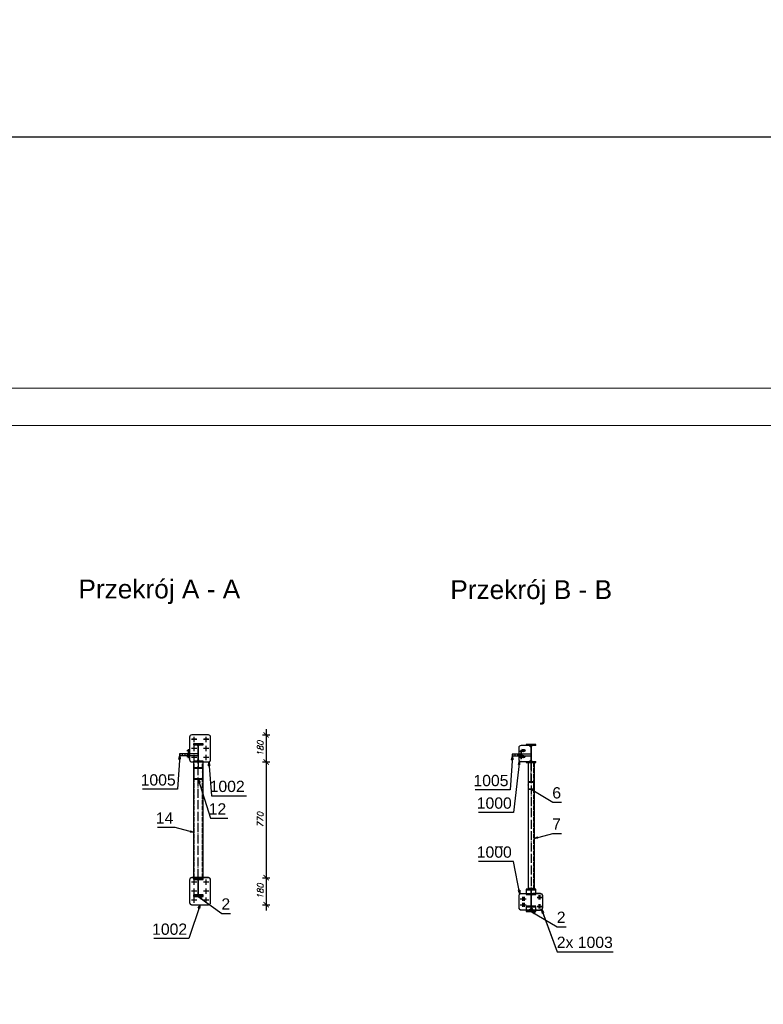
# Model space of a CAD drawing. Header units: millimetres. Extents: x 1814 to 94182, y 11562 to 49454.
# Tile 216 of 256: x 14889 to 15384, y 28709 to 29364. Entities that reach past the tile are written whole.
import ezdxf

# ---------------------------------------------------------------- set-up
doc = ezdxf.new("R2010")
doc.units = ezdxf.units.MM
doc.linetypes.add('ACAD_ISO02W100', pattern=[15, 12, -3])
doc.linetypes.add('ACAD_ISO04W100', pattern=[30, 24, -3, 0, -3])
doc.layers.add('pomoc', color=210, linetype='Continuous', lineweight=9, plot=False)
doc.layers.add('ramka', color=84, linetype='Continuous', lineweight=15)
doc.layers.add('wymiar', color=135, linetype='Continuous', lineweight=9)
doc.styles.add('ARIAL', font='arial.ttf')
doc.styles.add('WYMIARY', font='simplex.shx', dxfattribs={"oblique": 15})
doc.dimstyles.new('1-25', dxfattribs={"dimscale": 25, "dimtxt": 0.16, "dimasz": 0.2, "dimexe": 0.1, "dimexo": 0.1, "dimgap": 0.075, "dimtad": 1, "dimdec": 0, "dimlfac": 10, "dimrnd": 0.01, "dimzin": 9, "dimtxsty": 'WYMIARY', "dimblk": 'ARCHTICK', "dimcen": 0.2, "dimdle": 0.15, "dimadec": 1, "dimazin": 1, "dimtfac": 1, "dimtdec": 0, "dimtix": 1, "dimtmove": 2, "dimatfit": 3, "dimldrblk": 'ARCHTICK', "dimfxl": 0, "dimarcsym": 0})
doc.dimstyles.new('1-50', dxfattribs={"dimscale": 50, "dimtxt": 0.16, "dimasz": 0.2, "dimexe": 0.1, "dimexo": 0.1, "dimgap": 0.075, "dimtad": 1, "dimdec": 1, "dimrnd": 0.1, "dimzin": 9, "dimtxsty": 'WYMIARY', "dimblk": 'ARCHTICK', "dimcen": 0.2, "dimdle": 0.15, "dimadec": 1, "dimazin": 1, "dimtfac": 1, "dimtdec": 1, "dimtix": 1, "dimtmove": 2, "dimatfit": 3, "dimldrblk": 'ARCHTICK', "dimfxl": 0, "dimarcsym": 0})
pattern_1 = [(45, (15007.8331, 28870.4786), (-0.3535534, 0.3535534), [])]
pattern_2 = [(45, (15229.33065, 28870.06217), (-0.3535534, 0.3535534), [])]

# ---------------------------------------------------------------- blocks, each defined once
blk = doc.blocks.new('_ARCHTICK')
at = {"color": 0, "linetype": 'ByBlock', "lineweight": -2}
blk.add_solid([(0.398, 0.309), (0.309, 0.398), (-0.309, -0.398), (-0.398, -0.309)], dxfattribs=at)
blk = doc.blocks.new('*D916')
at = {"layer": 'Defpoints', "color": 0}
for p in [(15009.03, 28888.51), (15011.03, 28870.48), (15052.98, 28870.48)]:
    blk.add_point(p, dxfattribs=at)
at = {"layer": 'wymiar', "color": 0, "lineweight": -2}
for p, q in [((15052.98, 28892.26), (15052.98, 28866.73)), ((15050.48, 28888.51), (15055.48, 28888.51)), ((15050.48, 28870.48), (15055.48, 28870.48))]:
    blk.add_line(p, q, dxfattribs=at)
at = {"layer": 'wymiar', "color": 0, "lineweight": -2, "xscale": 5, "yscale": 5, "zscale": 5}
for p, rotation in [((15052.98, 28888.51), 90), ((15052.98, 28870.48), 270)]:
    blk.add_blockref('_ARCHTICK', p, dxfattribs=dict(at, rotation=rotation))
at = {"layer": 'wymiar', "color": 0, "insert": (15049.1, 28879.49), "char_height": 4, "attachment_point": 5, "rotation": 90, "style": 'WYMIARY'}
blk.add_mtext('180', dxfattribs=at)
blk = doc.blocks.new('*D917')
at = {"layer": 'Defpoints', "color": 0}
for p in [(15011.03, 28870.48), (15011.03, 28793.46), (15052.98, 28793.46)]:
    blk.add_point(p, dxfattribs=at)
at = {"layer": 'wymiar', "color": 0, "lineweight": -2}
for p, q in [((15050.48, 28870.48), (15055.48, 28870.48)), ((15052.98, 28874.23), (15052.98, 28789.71)), ((15050.48, 28793.46), (15055.48, 28793.46))]:
    blk.add_line(p, q, dxfattribs=at)
at = {"layer": 'wymiar', "color": 0, "lineweight": -2, "xscale": 5, "yscale": 5, "zscale": 5}
for p, rotation in [((15052.98, 28870.48), 90), ((15052.98, 28793.46), 270)]:
    blk.add_blockref('_ARCHTICK', p, dxfattribs=dict(at, rotation=rotation))
at = {"layer": 'wymiar', "color": 0, "insert": (15049.1, 28831.97), "char_height": 4, "attachment_point": 5, "rotation": 90, "style": 'WYMIARY'}
blk.add_mtext('770', dxfattribs=at)
blk = doc.blocks.new('*D918')
at = {"layer": 'Defpoints', "color": 0}
for p in [(15011.03, 28793.46), (15009.03, 28775.47), (15052.98, 28775.47)]:
    blk.add_point(p, dxfattribs=at)
at = {"layer": 'wymiar', "color": 0, "lineweight": -2}
for p, q in [((15052.98, 28797.21), (15052.98, 28771.72)), ((15050.48, 28793.46), (15055.48, 28793.46)), ((15050.48, 28775.47), (15055.48, 28775.47))]:
    blk.add_line(p, q, dxfattribs=at)
at = {"layer": 'wymiar', "color": 0, "lineweight": -2, "xscale": 5, "yscale": 5, "zscale": 5}
for p, rotation in [((15052.98, 28793.46), 90), ((15052.98, 28775.47), 270)]:
    blk.add_blockref('_ARCHTICK', p, dxfattribs=dict(at, rotation=rotation))
at = {"layer": 'wymiar', "color": 0, "insert": (15049.1, 28784.46), "char_height": 4, "attachment_point": 5, "rotation": 90, "style": 'WYMIARY'}
blk.add_mtext('180', dxfattribs=at)
blk = doc.blocks.new('*D3296')
at = {"layer": 'Defpoints', "color": 0}
for p in [(15818.42, 29286.43), (13768.42, 29119.32), (15818.42, 29119.32)]:
    blk.add_point(p, dxfattribs=at)
at = {"layer": 'wymiar', "color": 0, "lineweight": -2}
for p, q in [((13768.42, 29256.43), (13768.42, 29316.43)), ((15818.42, 29256.43), (15818.42, 29316.43)), ((13723.42, 29286.43), (15863.42, 29286.43))]:
    blk.add_line(p, q, dxfattribs=at)
at = {"layer": 'wymiar', "color": 0, "lineweight": -2, "xscale": 60, "yscale": 60, "zscale": 60, "rotation": 180}
blk.add_blockref('_ARCHTICK', (13768.42, 29286.43), dxfattribs=at)
at = {"layer": 'wymiar', "color": 0, "lineweight": -2, "xscale": 60, "yscale": 60, "zscale": 60}
blk.add_blockref('_ARCHTICK', (15818.42, 29286.43), dxfattribs=at)
at = {"layer": 'wymiar', "color": 0, "insert": (14793.42, 29332.93), "char_height": 48, "attachment_point": 5, "style": 'WYMIARY'}
blk.add_mtext('4100', dxfattribs=at)

msp = doc.modelspace()

# ---------------------------------------------------------------- hatches: boundary and pattern name
h = msp.add_hatch()
h.set_pattern_fill('HYPECUTREGION', color=10, scale=0.5, style=0, pattern_type=2)
h.set_pattern_definition(pattern_1)
h.paths.add_polyline_path([(15004.633, 28871.109), (15004.633, 28870.479), (15011.033, 28870.479), (15011.033, 28871.109), (15008.753, 28871.109, -0.4142136), (15008.053, 28871.809), (15008.053, 28881.149, -0.4142136), (15008.753, 28881.849), (15011.033, 28881.849), (15011.033, 28882.479), (15004.633, 28882.479), (15004.633, 28881.849), (15006.913, 28881.849, -0.4142136), (15007.613, 28881.149), (15007.613, 28871.809, -0.4142136), (15006.913, 28871.109)], flags=0)
h = msp.add_hatch()
h.set_pattern_fill('HYPECUTREGION', color=10, scale=0.5, style=0, pattern_type=2)
h.set_pattern_definition(pattern_2)
h.paths.add_polyline_path([(15226.131, 28870.692), (15226.131, 28870.062), (15232.531, 28870.062), (15232.531, 28870.692), (15230.251, 28870.692, -0.4142136), (15229.551, 28871.392), (15229.551, 28880.732, -0.4142136), (15230.251, 28881.432), (15232.531, 28881.432), (15232.531, 28882.062), (15226.131, 28882.062), (15226.131, 28881.432), (15228.411, 28881.432, -0.4142136), (15229.111, 28880.732), (15229.111, 28871.392, -0.4142136), (15228.411, 28870.692)], flags=0)
h = msp.add_hatch()
h.set_pattern_fill('HYPECUTREGION', color=10, scale=0.5, style=0, pattern_type=2)
h.set_pattern_definition(pattern_1)
h.paths.add_polyline_path([(15010.833, 28866.726), (15004.833, 28866.726), (15004.833, 28859.039), (15010.833, 28859.039)], flags=0)
h.paths.add_polyline_path([(15005.133, 28866.341), (15010.533, 28866.341), (15010.533, 28859.424), (15005.133, 28859.424)], flags=0)
h = msp.add_hatch()
h.set_pattern_fill('HYPECUTREGION', color=10, scale=0.5, style=0, pattern_type=2)
h.set_pattern_definition(pattern_2)
h.paths.add_polyline_path([(15231.331, 28857.435), (15227.331, 28857.435), (15227.331, 28852.287), (15231.331, 28852.287)], flags=0)
h.paths.add_polyline_path([(15227.631, 28857.048), (15231.031, 28857.048), (15231.031, 28852.673), (15227.631, 28852.673)], flags=0)
h = msp.add_hatch()
h.set_pattern_fill('HYPECUTREGION', color=10, scale=0.5, style=0, pattern_type=2)
h.set_pattern_definition(pattern_1)
h.paths.add_polyline_path([(15004.633, 28781.585), (15004.633, 28780.955), (15011.033, 28780.955), (15011.033, 28781.585), (15008.053, 28781.585), (15008.053, 28792.327), (15011.033, 28792.327), (15011.033, 28792.957), (15004.633, 28792.957), (15004.633, 28792.327), (15007.613, 28792.327), (15007.613, 28781.585)], flags=0)
h = msp.add_hatch()
h.set_pattern_fill('HYPECUTREGION', color=10, scale=0.5, style=0, pattern_type=2)
h.set_pattern_definition(pattern_2)
h.paths.add_polyline_path([(15226.131, 28771.564), (15226.131, 28770.933), (15232.531, 28770.933), (15232.531, 28771.564), (15229.551, 28771.564), (15229.551, 28782.306), (15232.531, 28782.306), (15232.531, 28782.936), (15226.131, 28782.936), (15226.131, 28782.306), (15229.111, 28782.306), (15229.111, 28771.564)], flags=0)

# ---------------------------------------------------------------- linework, layer by layer
at = {"color": 145, "linetype": 'Continuous', "ltscale": 0.25}
for p, q in [((15002.033, 28887.008), (15002.033, 28886.978)), ((15002.033, 28886.978), (15002.033, 28877.979)), ((15014.533, 28888.507), (15003.533, 28888.507)), ((15003.533, 28888.507), (15003.533, 28888.477)), ((15014.533, 28888.477), (15003.533, 28888.477)), ((15011.033, 28882.479), (15004.633, 28882.479)), ((15004.633, 28882.479), (15004.633, 28881.849)), ((15011.033, 28881.849), (15011.033, 28882.479)), ((15014.533, 28888.477), (15014.533, 28888.507)), ((15016.033, 28886.978), (15016.033, 28887.008)), ((15016.033, 28871.978), (15016.033, 28886.978)), ((14995.658, 28875.979), (14995.207, 28875.979)), ((14995.207, 28875.979), (14995.207, 28874.779)), ((14998.882, 28875.979), (14995.658, 28875.979)), ((14995.658, 28874.779), (14995.658, 28875.979)), ((15007.613, 28875.979), (14998.882, 28875.979)), ((14998.882, 28875.979), (14998.882, 28874.779)), ((15002.033, 28876.979), (15002.033, 28875.979)), ((15004.633, 28881.849), (15006.913, 28881.849)), ((15007.613, 28881.149), (15007.613, 28871.809)), ((15008.053, 28871.809), (15008.053, 28881.149)), ((15008.753, 28881.849), (15011.033, 28881.849)), ((15221.111, 28879.932), (15221.111, 28875.562)), ((15226.131, 28881.432), (15222.611, 28881.432)), ((15223.561, 28878.762), (15224.661, 28878.762)), ((15224.661, 28877.362), (15223.653, 28877.362)), ((15232.531, 28882.062), (15226.131, 28882.062)), ((15226.131, 28882.062), (15226.131, 28881.432)), ((15228.411, 28881.432), (15226.131, 28881.432)), ((15229.111, 28880.432), (15228.111, 28881.432)), ((15229.111, 28880.732), (15229.111, 28871.392)), ((15229.551, 28871.392), (15229.551, 28880.732)), ((15232.531, 28881.432), (15230.251, 28881.432)), ((15232.531, 28881.432), (15232.531, 28882.062)), ((14995.207, 28874.779), (14995.658, 28874.779)), ((14995.658, 28874.779), (14998.882, 28874.779)), ((14998.882, 28874.779), (15000.98, 28874.779)), ((15000.98, 28874.779), (15007.613, 28874.779)), ((15002.033, 28873.449), (15002.033, 28871.978)), ((15003.533, 28870.479), (15004.633, 28870.479)), ((15006.913, 28871.109), (15004.633, 28871.109)), ((15004.633, 28871.109), (15004.633, 28870.479)), ((15004.633, 28870.479), (15011.033, 28870.479)), ((15004.833, 28866.726), (15004.833, 28870.479)), ((15011.033, 28871.109), (15008.753, 28871.109)), ((15010.833, 28870.479), (15010.833, 28866.726)), ((15011.033, 28870.479), (15011.033, 28871.109)), ((15011.033, 28870.479), (15014.533, 28870.479)), ((15217.155, 28875.562), (15216.704, 28875.562)), ((15216.704, 28875.562), (15216.704, 28874.362)), ((15217.155, 28874.362), (15216.704, 28874.362)), ((15220.379, 28875.562), (15217.155, 28875.562)), ((15217.155, 28874.362), (15217.155, 28875.562)), ((15220.379, 28874.362), (15217.155, 28874.362)), ((15229.111, 28875.562), (15220.379, 28875.562)), ((15220.379, 28875.562), (15220.379, 28874.362)), ((15222.477, 28874.362), (15220.379, 28874.362)), ((15221.111, 28874.362), (15221.111, 28872.192)), ((15229.111, 28874.362), (15222.477, 28874.362)), ((15222.611, 28870.692), (15226.131, 28870.692)), ((15224.661, 28873.362), (15223.653, 28873.362)), ((15226.131, 28870.692), (15228.411, 28870.692)), ((15226.131, 28870.692), (15226.131, 28870.062)), ((15226.131, 28870.062), (15232.531, 28870.062)), ((15227.331, 28870.062), (15227.331, 28857.435)), ((15228.111, 28870.692), (15229.111, 28871.692)), ((15230.251, 28870.692), (15232.531, 28870.692)), ((15231.331, 28870.062), (15231.331, 28857.435)), ((15232.531, 28870.062), (15232.531, 28870.692)), ((15004.833, 28866.726), (15010.833, 28866.726)), ((15004.833, 28859.039), (15004.833, 28866.726)), ((15005.133, 28866.341), (15010.533, 28866.341)), ((15005.133, 28859.424), (15005.133, 28866.341)), ((15010.533, 28866.341), (15010.533, 28859.424)), ((15010.833, 28866.726), (15010.833, 28859.039)), ((15004.833, 28859.039), (15010.833, 28859.039)), ((15004.833, 28793.314), (15004.833, 28859.039)), ((15005.133, 28859.424), (15010.533, 28859.424)), ((15010.833, 28859.039), (15010.833, 28793.314)), ((15227.331, 28857.435), (15231.331, 28857.435)), ((15227.331, 28857.435), (15227.331, 28852.287)), ((15227.631, 28857.048), (15231.031, 28857.048)), ((15227.631, 28852.673), (15227.631, 28857.048)), ((15231.031, 28857.048), (15231.031, 28852.673)), ((15231.331, 28857.435), (15231.331, 28852.287)), ((15227.331, 28852.287), (15227.331, 28785.679)), ((15227.331, 28852.287), (15231.331, 28852.287)), ((15227.631, 28852.673), (15231.031, 28852.673)), ((15231.331, 28852.287), (15231.331, 28785.679)), ((15002.033, 28791.994), (15002.033, 28791.964)), ((15002.033, 28791.964), (15002.033, 28776.965)), ((15004.833, 28793.494), (15003.533, 28793.494)), ((15003.533, 28793.494), (15003.533, 28793.464)), ((15004.633, 28793.464), (15003.533, 28793.464)), ((15004.833, 28793.464), (15004.633, 28793.464)), ((15004.633, 28793.464), (15004.633, 28792.957)), ((15004.633, 28792.957), (15011.033, 28792.957)), ((15004.633, 28792.957), (15004.633, 28792.327)), ((15004.633, 28792.327), (15007.613, 28792.327)), ((15004.833, 28793.314), (15010.833, 28793.314)), ((15007.613, 28792.327), (15007.613, 28781.585)), ((15008.053, 28792.327), (15011.033, 28792.327)), ((15008.053, 28781.585), (15008.053, 28792.327)), ((15014.533, 28793.494), (15010.833, 28793.494)), ((15011.033, 28793.464), (15010.833, 28793.464)), ((15014.533, 28793.464), (15011.033, 28793.464)), ((15011.033, 28792.957), (15011.033, 28793.464)), ((15011.033, 28792.327), (15011.033, 28792.957)), ((15014.533, 28793.464), (15014.533, 28793.494)), ((15016.033, 28791.964), (15016.033, 28791.994)), ((15016.033, 28776.965), (15016.033, 28791.964)), ((15227.331, 28785.79), (15226.131, 28785.79)), ((15226.131, 28785.79), (15226.131, 28782.936)), ((15227.331, 28785.679), (15231.331, 28785.679)), ((15232.531, 28785.79), (15231.331, 28785.79)), ((15232.531, 28782.936), (15232.531, 28785.79)), ((15007.613, 28782.096), (15004.633, 28782.096)), ((15004.633, 28782.096), (15004.633, 28781.585)), ((15004.633, 28781.585), (15007.613, 28781.585)), ((15004.633, 28781.585), (15004.633, 28780.955)), ((15004.633, 28780.955), (15011.033, 28780.955)), ((15011.033, 28782.096), (15008.053, 28782.096)), ((15008.053, 28781.585), (15011.033, 28781.585)), ((15011.033, 28781.585), (15011.033, 28782.096)), ((15011.033, 28780.955), (15011.033, 28781.585)), ((15221.111, 28781.306), (15221.111, 28781.294)), ((15221.111, 28781.294), (15221.111, 28773.555)), ((15226.131, 28782.806), (15222.611, 28782.806)), ((15222.611, 28782.806), (15222.611, 28782.794)), ((15226.131, 28782.794), (15222.611, 28782.794)), ((15226.131, 28782.936), (15232.531, 28782.936)), ((15226.131, 28782.936), (15226.131, 28782.306)), ((15226.131, 28782.306), (15229.111, 28782.306)), ((15229.111, 28781.794), (15228.599, 28782.306)), ((15229.111, 28781.806), (15228.611, 28782.306)), ((15229.111, 28782.306), (15229.111, 28771.564)), ((15230.169, 28782.306), (15229.551, 28781.688)), ((15230.157, 28782.306), (15229.551, 28781.7)), ((15229.551, 28782.306), (15232.531, 28782.306)), ((15229.551, 28771.564), (15229.551, 28782.306)), ((15229.957, 28782.306), (15229.551, 28781.9)), ((15229.945, 28782.306), (15229.551, 28781.912)), ((15232.531, 28782.306), (15232.531, 28782.936)), ((15235.531, 28782.912), (15232.531, 28782.912)), ((15235.531, 28782.9), (15232.531, 28782.9)), ((15235.531, 28782.7), (15232.531, 28782.7)), ((15235.531, 28782.688), (15232.531, 28782.688)), ((15235.531, 28782.9), (15235.531, 28782.912)), ((15235.531, 28782.688), (15235.531, 28782.7)), ((15237.031, 28781.4), (15237.031, 28781.412)), ((15237.031, 28781.2), (15237.031, 28781.4)), ((15237.031, 28781.188), (15237.031, 28781.2)), ((15237.031, 28773.449), (15237.031, 28781.188)), ((15003.533, 28775.465), (15014.533, 28775.465)), ((15222.611, 28772.056), (15228.111, 28772.056)), ((15226.131, 28772.056), (15226.131, 28771.564)), ((15226.131, 28771.564), (15229.111, 28771.564)), ((15226.131, 28771.564), (15226.131, 28770.933)), ((15228.111, 28772.056), (15229.111, 28773.056)), ((15229.551, 28772.95), (15230.551, 28771.95)), ((15229.551, 28771.564), (15232.531, 28771.564)), ((15230.551, 28771.95), (15235.531, 28771.95)), ((15232.531, 28771.564), (15232.531, 28771.95)), ((15232.531, 28770.933), (15232.531, 28771.564)), ((15226.131, 28770.933), (15232.531, 28770.933))]:
    msp.add_line(p, q, dxfattribs=at)
at = {"color": 10, "linetype": 'ACAD_ISO04W100', "ltscale": 0.25}
for p, q in [((15006.833, 28885.507), (15003.233, 28885.507)), ((15006.833, 28885.477), (15003.233, 28885.477)), ((15006.533, 28885.543), (15003.533, 28885.543)), ((15006.533, 28885.458), (15003.533, 28885.458)), ((15005.033, 28883.707), (15005.033, 28887.306)), ((15005.033, 28883.677), (15005.033, 28887.276)), ((15005.033, 28884.043), (15005.033, 28887.043)), ((15005.033, 28883.958), (15005.033, 28886.957)), ((15005.033, 28885.432), (15005.033, 28885.6)), ((15005.033, 28885.477), (15005.033, 28885.507)), ((15014.833, 28885.507), (15011.233, 28885.507)), ((15014.833, 28885.477), (15011.233, 28885.477)), ((15014.533, 28885.543), (15011.533, 28885.543)), ((15014.533, 28885.458), (15011.533, 28885.458)), ((15013.033, 28883.707), (15013.033, 28887.306)), ((15013.033, 28883.677), (15013.033, 28887.276)), ((15013.033, 28884.043), (15013.033, 28887.043)), ((15013.033, 28883.958), (15013.033, 28886.957)), ((15013.033, 28885.432), (15013.033, 28885.6)), ((15013.033, 28885.477), (15013.033, 28885.507)), ((15002.188, 28877.931), (15000.121, 28877.931)), ((15001.764, 28877.931), (15000.544, 28877.931)), ((15001.154, 28878.931), (15001.154, 28871.526)), ((15006.833, 28879.508), (15003.233, 28879.508)), ((15006.833, 28879.478), (15003.233, 28879.478)), ((15006.533, 28879.544), (15003.533, 28879.544)), ((15006.533, 28879.459), (15003.533, 28879.459)), ((15005.033, 28877.708), (15005.033, 28881.308)), ((15005.033, 28877.678), (15005.033, 28881.278)), ((15005.033, 28878.044), (15005.033, 28881.044)), ((15005.033, 28877.959), (15005.033, 28880.959)), ((15005.033, 28879.433), (15005.033, 28879.601)), ((15005.033, 28879.478), (15005.033, 28879.508)), ((15014.833, 28879.508), (15011.233, 28879.508)), ((15014.833, 28879.478), (15011.233, 28879.478)), ((15014.533, 28879.544), (15011.533, 28879.544)), ((15014.533, 28879.459), (15011.533, 28879.459)), ((15013.033, 28877.708), (15013.033, 28881.308)), ((15013.033, 28877.678), (15013.033, 28881.278)), ((15013.033, 28878.044), (15013.033, 28881.044)), ((15013.033, 28877.959), (15013.033, 28880.959)), ((15013.033, 28879.433), (15013.033, 28879.601)), ((15013.033, 28879.478), (15013.033, 28879.508)), ((15223.685, 28877.515), (15221.618, 28877.515)), ((15223.685, 28877.515), (15221.618, 28877.515)), ((15223.262, 28877.515), (15222.042, 28877.515)), ((15223.262, 28877.515), (15222.042, 28877.515)), ((15222.652, 28872.41), (15222.652, 28879.815)), ((15222.652, 28878.515), (15222.652, 28871.11)), ((15002.188, 28873.826), (15000.121, 28873.826)), ((15001.764, 28873.826), (15000.544, 28873.826)), ((15006.833, 28873.509), (15003.233, 28873.509)), ((15006.833, 28873.479), (15003.233, 28873.479)), ((15006.533, 28873.545), (15003.533, 28873.545)), ((15006.533, 28873.46), (15003.533, 28873.46)), ((15005.033, 28871.71), (15005.033, 28875.309)), ((15005.033, 28871.68), (15005.033, 28875.279)), ((15005.033, 28872.046), (15005.033, 28875.045)), ((15005.033, 28871.96), (15005.033, 28874.96)), ((15005.033, 28873.434), (15005.033, 28873.602)), ((15005.033, 28873.479), (15005.033, 28873.509)), ((15007.833, 28870.479), (15007.833, 28870.479)), ((15007.833, 28870.479), (15007.833, 28866.726)), ((15007.833, 28793.374), (15007.833, 28870.479)), ((15014.833, 28873.509), (15011.233, 28873.509)), ((15014.833, 28873.479), (15011.233, 28873.479)), ((15014.533, 28873.545), (15011.533, 28873.545)), ((15014.533, 28873.46), (15011.533, 28873.46)), ((15013.033, 28871.71), (15013.033, 28875.309)), ((15013.033, 28871.68), (15013.033, 28875.279)), ((15013.033, 28872.046), (15013.033, 28875.045)), ((15013.033, 28871.96), (15013.033, 28874.96)), ((15013.033, 28873.434), (15013.033, 28873.602)), ((15013.033, 28873.479), (15013.033, 28873.509)), ((15223.685, 28873.41), (15221.618, 28873.41)), ((15223.685, 28873.41), (15221.618, 28873.41)), ((15223.262, 28873.41), (15222.042, 28873.41)), ((15223.262, 28873.41), (15222.042, 28873.41)), ((15229.331, 28870.062), (15229.331, 28870.062)), ((15229.331, 28870.062), (15229.331, 28786.556)), ((15229.331, 28857.435), (15229.331, 28870.062)), ((15005.033, 28788.694), (15005.033, 28792.293)), ((15005.033, 28788.664), (15005.033, 28792.263)), ((15005.033, 28789.03), (15005.033, 28792.029)), ((15005.033, 28788.945), (15005.033, 28791.944)), ((15013.033, 28788.694), (15013.033, 28792.293)), ((15013.033, 28788.664), (15013.033, 28792.263)), ((15013.033, 28789.03), (15013.033, 28792.029)), ((15013.033, 28788.945), (15013.033, 28791.944)), ((15006.833, 28790.493), (15003.233, 28790.493)), ((15006.833, 28790.463), (15003.233, 28790.463)), ((15006.833, 28784.495), (15003.233, 28784.495)), ((15006.833, 28784.465), (15003.233, 28784.465)), ((15006.533, 28790.529), (15003.533, 28790.529)), ((15006.533, 28790.444), (15003.533, 28790.444)), ((15006.533, 28784.531), (15003.533, 28784.531)), ((15006.533, 28784.446), (15003.533, 28784.446)), ((15005.033, 28790.418), (15005.033, 28790.586)), ((15005.033, 28790.463), (15005.033, 28790.493)), ((15005.033, 28782.695), (15005.033, 28786.294)), ((15005.033, 28782.665), (15005.033, 28786.264)), ((15005.033, 28783.031), (15005.033, 28786.03)), ((15005.033, 28782.946), (15005.033, 28785.945)), ((15005.033, 28784.42), (15005.033, 28784.588)), ((15005.033, 28784.465), (15005.033, 28784.495)), ((15014.833, 28790.493), (15011.233, 28790.493)), ((15014.833, 28790.463), (15011.233, 28790.463)), ((15014.833, 28784.495), (15011.233, 28784.495)), ((15014.833, 28784.465), (15011.233, 28784.465)), ((15014.533, 28790.529), (15011.533, 28790.529)), ((15014.533, 28790.444), (15011.533, 28790.444)), ((15014.533, 28784.531), (15011.533, 28784.531)), ((15014.533, 28784.446), (15011.533, 28784.446)), ((15013.033, 28790.418), (15013.033, 28790.586)), ((15013.033, 28790.463), (15013.033, 28790.493)), ((15013.033, 28782.695), (15013.033, 28786.294)), ((15013.033, 28782.665), (15013.033, 28786.264)), ((15013.033, 28783.031), (15013.033, 28786.03)), ((15013.033, 28782.946), (15013.033, 28785.945)), ((15013.033, 28784.42), (15013.033, 28784.588)), ((15013.033, 28784.465), (15013.033, 28784.495)), ((15006.833, 28778.496), (15003.233, 28778.496)), ((15006.833, 28778.466), (15003.233, 28778.466)), ((15006.533, 28778.532), (15003.533, 28778.532)), ((15006.533, 28778.447), (15003.533, 28778.447)), ((15005.033, 28776.696), (15005.033, 28780.295)), ((15005.033, 28776.666), (15005.033, 28780.265)), ((15005.033, 28777.032), (15005.033, 28780.032)), ((15005.033, 28776.947), (15005.033, 28779.946)), ((15005.033, 28778.421), (15005.033, 28778.589)), ((15005.033, 28778.466), (15005.033, 28778.496)), ((15007.833, 28781.496), (15007.833, 28780.955)), ((15014.833, 28778.496), (15011.233, 28778.496)), ((15014.833, 28778.466), (15011.233, 28778.466)), ((15014.533, 28778.532), (15011.533, 28778.532)), ((15014.533, 28778.447), (15011.533, 28778.447)), ((15013.033, 28776.696), (15013.033, 28780.295)), ((15013.033, 28776.666), (15013.033, 28780.265)), ((15013.033, 28777.032), (15013.033, 28780.032)), ((15013.033, 28776.947), (15013.033, 28779.946)), ((15013.033, 28778.421), (15013.033, 28778.589)), ((15013.033, 28778.466), (15013.033, 28778.496)), ((15222.161, 28779.436), (15224.961, 28779.436)), ((15222.161, 28779.424), (15224.961, 28779.424)), ((15222.911, 28779.467), (15225.311, 28779.467)), ((15222.911, 28779.405), (15225.311, 28779.405)), ((15223.261, 28779.436), (15226.061, 28779.436)), ((15223.261, 28779.424), (15226.061, 28779.424)), ((15223.561, 28780.836), (15223.561, 28778.037)), ((15223.561, 28780.824), (15223.561, 28778.025)), ((15223.561, 28779.424), (15223.561, 28779.436)), ((15224.111, 28780.667), (15224.111, 28778.268)), ((15224.111, 28780.605), (15224.111, 28778.205)), ((15224.111, 28779.385), (15224.111, 28779.513)), ((15224.661, 28780.836), (15224.661, 28778.037)), ((15224.661, 28780.824), (15224.661, 28778.025)), ((15224.661, 28779.424), (15224.661, 28779.436)), ((15233.331, 28780.542), (15236.131, 28780.542)), ((15233.331, 28780.53), (15236.131, 28780.53)), ((15233.331, 28780.33), (15236.131, 28780.33)), ((15233.331, 28780.318), (15236.131, 28780.318)), ((15233.931, 28780.542), (15236.731, 28780.542)), ((15233.931, 28780.53), (15236.731, 28780.53)), ((15233.931, 28780.33), (15236.731, 28780.33)), ((15233.931, 28780.318), (15236.731, 28780.318)), ((15234.731, 28779.142), (15234.731, 28781.942)), ((15234.731, 28779.13), (15234.731, 28781.93)), ((15234.731, 28778.93), (15234.731, 28781.73)), ((15234.731, 28778.918), (15234.731, 28781.718)), ((15234.731, 28780.542), (15234.731, 28780.53)), ((15234.731, 28780.33), (15234.731, 28780.318)), ((15235.331, 28779.142), (15235.331, 28781.942)), ((15235.331, 28779.13), (15235.331, 28781.93)), ((15235.331, 28778.93), (15235.331, 28781.73)), ((15235.331, 28778.918), (15235.331, 28781.718)), ((15235.331, 28780.542), (15235.331, 28780.53)), ((15235.331, 28780.33), (15235.331, 28780.318)), ((15222.161, 28775.437), (15224.961, 28775.437)), ((15222.161, 28775.425), (15224.961, 28775.425)), ((15222.911, 28775.468), (15225.311, 28775.468)), ((15222.911, 28775.406), (15225.311, 28775.406)), ((15223.261, 28775.437), (15226.061, 28775.437)), ((15223.261, 28775.425), (15226.061, 28775.425)), ((15223.561, 28776.837), (15223.561, 28774.037)), ((15223.561, 28776.825), (15223.561, 28774.025)), ((15223.561, 28775.425), (15223.561, 28775.437)), ((15224.111, 28776.668), (15224.111, 28774.268)), ((15224.111, 28776.606), (15224.111, 28774.206)), ((15224.111, 28775.386), (15224.111, 28775.514)), ((15224.661, 28776.837), (15224.661, 28774.037)), ((15224.661, 28776.825), (15224.661, 28774.025)), ((15224.661, 28775.425), (15224.661, 28775.437)), ((15229.331, 28773.787), (15229.331, 28770.933)), ((15233.331, 28774.543), (15236.131, 28774.543)), ((15233.331, 28774.531), (15236.131, 28774.531)), ((15233.331, 28774.331), (15236.131, 28774.331)), ((15233.331, 28774.319), (15236.131, 28774.319)), ((15233.931, 28774.543), (15236.731, 28774.543)), ((15233.931, 28774.531), (15236.731, 28774.531)), ((15233.931, 28774.331), (15236.731, 28774.331)), ((15233.931, 28774.319), (15236.731, 28774.319)), ((15234.731, 28773.144), (15234.731, 28775.943)), ((15234.731, 28773.132), (15234.731, 28775.931)), ((15234.731, 28772.932), (15234.731, 28775.731)), ((15234.731, 28772.92), (15234.731, 28775.719)), ((15234.731, 28774.543), (15234.731, 28774.531)), ((15234.731, 28774.331), (15234.731, 28774.319)), ((15235.331, 28773.144), (15235.331, 28775.943)), ((15235.331, 28773.132), (15235.331, 28775.931)), ((15235.331, 28772.932), (15235.331, 28775.731)), ((15235.331, 28772.92), (15235.331, 28775.719)), ((15235.331, 28774.543), (15235.331, 28774.531)), ((15235.331, 28774.331), (15235.331, 28774.319))]:
    msp.add_line(p, q, dxfattribs=at)
at = {"color": 84, "linetype": 'ACAD_ISO02W100', "ltscale": 0.25}
for p, q in [((14997.028, 28875.979), (14997.028, 28874.779)), ((15000.476, 28875.979), (15000.476, 28874.779)), ((15001.613, 28875.979), (15001.613, 28874.779)), ((15001.832, 28874.779), (15001.832, 28875.979)), ((15002.033, 28877.979), (15002.033, 28876.979)), ((15002.033, 28875.979), (15002.033, 28873.449)), ((15007.181, 28881.795), (15006.913, 28881.849)), ((15007.408, 28881.644), (15007.181, 28881.795)), ((15007.56, 28881.416), (15007.408, 28881.644)), ((15007.613, 28881.149), (15007.56, 28881.416)), ((15008.106, 28881.416), (15008.053, 28881.149)), ((15008.258, 28881.644), (15008.106, 28881.416)), ((15008.485, 28881.795), (15008.258, 28881.644)), ((15008.753, 28881.849), (15008.485, 28881.795)), ((15003.533, 28870.509), (15014.533, 28870.509)), ((15003.533, 28870.509), (15003.533, 28870.479)), ((15005.133, 28866.341), (15005.133, 28870.479)), ((15006.913, 28871.109), (15007.181, 28871.162)), ((15007.181, 28871.162), (15007.408, 28871.314)), ((15007.408, 28871.314), (15007.56, 28871.541)), ((15007.56, 28871.541), (15007.613, 28871.809)), ((15008.053, 28871.809), (15008.106, 28871.541)), ((15008.106, 28871.541), (15008.258, 28871.314)), ((15008.258, 28871.314), (15008.485, 28871.162)), ((15008.485, 28871.162), (15008.753, 28871.109)), ((15010.533, 28866.341), (15010.533, 28870.479)), ((15014.533, 28870.479), (15014.533, 28870.509)), ((15218.525, 28875.562), (15218.525, 28874.362)), ((15221.111, 28875.562), (15221.111, 28874.362)), ((15221.974, 28875.562), (15221.974, 28874.362)), ((15223.111, 28875.562), (15223.111, 28874.362)), ((15223.33, 28874.362), (15223.33, 28875.562)), ((15227.631, 28857.048), (15227.631, 28870.062)), ((15231.031, 28870.062), (15231.031, 28857.048)), ((15005.133, 28793.32), (15005.133, 28859.424)), ((15010.533, 28793.32), (15010.533, 28859.424)), ((15227.631, 28785.689), (15227.631, 28852.673)), ((15231.031, 28852.673), (15231.031, 28785.689)), ((15007.613, 28792.834), (15004.633, 28792.834)), ((15010.833, 28793.494), (15004.833, 28793.494)), ((15010.833, 28793.464), (15004.833, 28793.464)), ((15004.833, 28793.434), (15010.833, 28793.434)), ((15005.133, 28793.428), (15010.533, 28793.428)), ((15005.133, 28793.32), (15010.533, 28793.32)), ((15007.613, 28792.834), (15007.613, 28792.327)), ((15011.033, 28792.834), (15008.053, 28792.834)), ((15008.053, 28792.327), (15008.053, 28792.834)), ((15229.111, 28785.16), (15226.131, 28785.16)), ((15227.331, 28786.556), (15231.331, 28786.556)), ((15231.331, 28785.79), (15227.331, 28785.79)), ((15227.631, 28786.181), (15231.031, 28786.181)), ((15231.031, 28785.689), (15227.631, 28785.689)), ((15229.111, 28785.16), (15229.111, 28782.306)), ((15232.531, 28785.16), (15229.551, 28785.16)), ((15229.551, 28782.306), (15229.551, 28785.16)), ((15011.033, 28781.466), (15004.633, 28781.466)), ((15228.111, 28782.806), (15226.131, 28782.806)), ((15228.111, 28782.794), (15226.131, 28782.794)), ((15228.611, 28782.306), (15228.111, 28782.806)), ((15228.111, 28782.794), (15228.111, 28782.806)), ((15228.599, 28782.306), (15228.111, 28782.794)), ((15230.551, 28782.912), (15229.945, 28782.306)), ((15230.551, 28782.9), (15229.957, 28782.306)), ((15230.551, 28782.7), (15230.157, 28782.306)), ((15230.551, 28782.688), (15230.169, 28782.306)), ((15232.531, 28782.912), (15230.551, 28782.912)), ((15230.551, 28782.912), (15230.551, 28782.9)), ((15232.531, 28782.9), (15230.551, 28782.9)), ((15232.531, 28782.7), (15230.551, 28782.7)), ((15230.551, 28782.7), (15230.551, 28782.688)), ((15232.531, 28782.688), (15230.551, 28782.688)), ((15003.533, 28775.495), (15014.533, 28775.495)), ((15003.533, 28775.495), (15003.533, 28775.465)), ((15014.533, 28775.465), (15014.533, 28775.495)), ((15222.611, 28772.068), (15228.111, 28772.068)), ((15222.611, 28772.056), (15222.611, 28772.068)), ((15229.111, 28774.417), (15226.131, 28774.417)), ((15226.131, 28774.417), (15226.131, 28772.056)), ((15232.531, 28773.787), (15226.131, 28773.787)), ((15228.111, 28772.068), (15229.111, 28773.068)), ((15228.111, 28772.056), (15228.111, 28772.068)), ((15232.531, 28774.417), (15229.551, 28774.417)), ((15229.551, 28773.174), (15230.551, 28772.174)), ((15229.551, 28773.162), (15230.551, 28772.162)), ((15229.551, 28772.962), (15230.551, 28771.962)), ((15230.551, 28772.174), (15235.531, 28772.174)), ((15230.551, 28772.174), (15230.551, 28772.162)), ((15230.551, 28772.162), (15235.531, 28772.162)), ((15230.551, 28771.962), (15235.531, 28771.962)), ((15230.551, 28771.962), (15230.551, 28771.95)), ((15232.531, 28771.95), (15232.531, 28774.417)), ((15235.531, 28772.162), (15235.531, 28772.174)), ((15235.531, 28771.95), (15235.531, 28771.962))]:
    msp.add_line(p, q, dxfattribs=at)
at = {"color": 0, "linetype": 'ByBlock', "lineweight": -2}
for p, q in [((14994.848, 28872.312, -32765.088), (14995.432, 28874.779, -32765.088)), ((14994.848, 28872.312, -32765.088), (14995.679, 28872.256, -32765.088)), ((14995.432, 28874.779, -32765.088), (14995.679, 28872.256, -32765.088)), ((15014.594, 28868.011, -32785.699), (15014.82, 28870.536, -32785.699)), ((15014.82, 28870.536, -32785.699), (15015.425, 28868.074, -32785.699)), ((15216.345, 28871.896, -32284.992), (15216.93, 28874.362, -32284.992)), ((15216.345, 28871.896, -32284.992), (15217.177, 28871.84, -32284.992)), ((15216.93, 28874.362, -32284.992), (15217.177, 28871.84, -32284.992)), ((15220.851, 28868.695, -32304.62), (15221.55, 28871.132, -32304.62)), ((15221.55, 28871.132, -32304.62), (15221.678, 28868.6, -32304.62)), ((15014.594, 28868.011, -32785.699), (15015.425, 28868.074, -32785.699)), ((15220.851, 28868.695, -32304.62), (15221.678, 28868.6, -32304.62)), ((15008.173, 28856.528, -32762.088), (15007.833, 28859.039, -32762.088)), ((15007.833, 28859.039, -32762.088), (15008.969, 28856.774, -32762.088)), ((15008.173, 28856.528, -32762.088), (15008.969, 28856.774, -32762.088)), ((15231.267, 28850.652, -32289.787), (15229.331, 28852.287, -32289.787)), ((15229.331, 28852.287, -32289.787), (15231.693, 28851.368, -32289.787)), ((15231.267, 28850.652, -32289.787), (15231.693, 28851.368, -32289.787)), ((15002.526, 28824.596, -32779.264), (15002.31, 28823.792, -32779.264)), ((15004.833, 28823.547, -32779.264), (15002.31, 28823.792, -32779.264)), ((15002.526, 28824.596, -32779.264), (15004.833, 28823.547, -32779.264)), ((15231.331, 28819.534, -32374.454), (15233.638, 28820.583, -32374.454)), ((15233.853, 28819.778, -32374.454), (15231.331, 28819.534, -32374.454)), ((15233.853, 28819.778, -32374.454), (15233.638, 28820.583, -32374.454)), ((15221.73, 28785.063, -32306.486), (15220.912, 28784.905, -32306.486)), ((15221.793, 28782.529, -32306.486), (15220.912, 28784.905, -32306.486)), ((15221.73, 28785.063, -32306.486), (15221.793, 28782.529, -32306.486)), ((15009.623, 28779.16, -32774.868), (15007.833, 28780.955, -32774.868)), ((15007.833, 28780.955, -32774.868), (15010.108, 28779.838, -32774.868)), ((15009.623, 28779.16, -32774.868), (15010.108, 28779.838, -32774.868)), ((15007.847, 28773.225, -32787.6), (15009.033, 28775.465, -32787.6)), ((15007.847, 28773.225, -32787.6), (15008.638, 28772.962, -32787.6)), ((15009.033, 28775.465, -32787.6), (15008.638, 28772.962, -32787.6)), ((15236.82, 28769.948, -32311.678), (15236.348, 28772.438, -32311.678)), ((15236.348, 28772.438, -32311.678), (15237.602, 28770.236, -32311.678)), ((15236.826, 28769.737, -32311.678), (15236.348, 28772.226, -32311.678)), ((15236.348, 28772.226, -32311.678), (15237.607, 28770.027, -32311.678)), ((15231.286, 28769.32, -32353.317), (15229.331, 28770.933, -32353.317)), ((15229.331, 28770.933, -32353.317), (15231.703, 28770.042, -32353.317)), ((15231.286, 28769.32, -32353.317), (15231.703, 28770.042, -32353.317)), ((15236.82, 28769.948, -32311.678), (15237.602, 28770.236, -32311.678)), ((15236.826, 28769.737, -32311.678), (15237.607, 28770.027, -32311.678))]:
    msp.add_line(p, q, dxfattribs=at)
at = {"color": 7}
msp.add_line((15236.348, 28772.226), (15246.73, 28744.207), dxfattribs=at)
at = {"color": 7, "linetype": 'Continuous', "ltscale": 0.25}
for points in [[(15223.211, 28878.062), (15224.111, 28878.062), (15224.111, 28877.162)], [(15224.711, 28878.062), (15224.665, 28878.292), (15224.535, 28878.486), (15224.34, 28878.616), (15224.111, 28878.662), (15223.881, 28878.616), (15223.686, 28878.486), (15223.556, 28878.292), (15223.511, 28878.062), (15223.556, 28877.833), (15223.686, 28877.638), (15223.881, 28877.508), (15224.111, 28877.462), (15224.34, 28877.508), (15224.535, 28877.638), (15224.665, 28877.833), (15224.711, 28878.062)], [(15224.111, 28878.962), (15224.111, 28878.062), (15225.011, 28878.062)], [(15223.211, 28874.062), (15224.111, 28874.062), (15224.111, 28873.162)], [(15224.711, 28874.062), (15224.665, 28874.292), (15224.535, 28874.486), (15224.34, 28874.616), (15224.111, 28874.662), (15223.881, 28874.616), (15223.686, 28874.486), (15223.556, 28874.292), (15223.511, 28874.062), (15223.556, 28873.833), (15223.686, 28873.638), (15223.881, 28873.508), (15224.111, 28873.462), (15224.34, 28873.508), (15224.535, 28873.638), (15224.665, 28873.833), (15224.711, 28874.062)], [(15224.111, 28874.962), (15224.111, 28874.062), (15225.011, 28874.062)]]:
    msp.add_lwpolyline(points, dxfattribs=at)
at = {"color": 7}
for points in [[(14995.432, 28874.779), (14993.91, 28852.279), (14970.602, 28852.279)], [(15014.82, 28870.536), (15016.533, 28847.979), (15039.841, 28847.979)], [(15216.93, 28874.362), (15215.407, 28851.862), (15192.099, 28851.862)], [(15221.55, 28871.132), (15217.611, 28836.862), (15194.302, 28836.862)], [(15007.833, 28859.039), (15015.886, 28832.979), (15027.54, 28832.979)], [(15229.331, 28852.287), (15243.831, 28843.675), (15249.658, 28843.675)], [(15004.833, 28823.547), (14992.333, 28826.896), (14980.679, 28826.896)], [(15231.331, 28819.534), (15243.831, 28822.883), (15249.658, 28822.883)], [(15221.793, 28782.529), (15217.611, 28804.262), (15194.302, 28804.262)], [(15007.833, 28780.955), (15023.533, 28769.709), (15029.36, 28769.709)], [(15009.033, 28775.465), (15001.533, 28752.965), (14978.225, 28752.965)], [(15236.348, 28772.438), (15246.73, 28744.207), (15284.015, 28744.207)], [(15229.331, 28770.933), (15246.73, 28760.862), (15252.557, 28760.862)]]:
    msp.add_lwpolyline(points, dxfattribs=at)
at = {"color": 145, "linetype": 'Continuous', "ltscale": 0.25, "extrusion": (1.57646e-12, -0.020002, 0.9998)}
for centre, start, end in [((15003.533, 28881.228, -577.804), 90, 180), ((15003.533, 28771.208, -575.603), 180, 270)]:
    msp.add_arc(centre, 1.5, start, end, dxfattribs=at)
at = {"color": 145, "linetype": 'Continuous', "ltscale": 0.25, "extrusion": (1.45519e-12, -0.020002, 0.9998)}
for centre, start, end in [((15003.533, 28881.198, -577.804), 90, 180), ((15003.533, 28866.202, -577.504), 180, 270), ((15003.533, 28786.204, -575.903), 90, 180)]:
    msp.add_arc(centre, 1.5, start, end, dxfattribs=at)
at = {"color": 145, "linetype": 'Continuous', "ltscale": 0.25, "extrusion": (-3.13577e-13, -0.020002, 0.9998)}
for centre, start, end in [((15014.533, 28881.228, -577.804), 0, 90), ((15014.533, 28771.208, -575.603), 270, 0)]:
    msp.add_arc(centre, 1.5, start, end, dxfattribs=at)
at = {"color": 145, "linetype": 'Continuous', "ltscale": 0.25, "extrusion": (-2.89456e-13, -0.020002, 0.9998)}
for centre, start, end in [((15014.533, 28881.198, -577.804), 0, 90), ((15014.533, 28866.202, -577.504), 270, 0), ((15014.533, 28786.204, -575.903), 0, 90), ((15235.531, 28775.43, -575.688), 0, 90)]:
    msp.add_arc(centre, 1.5, start, end, dxfattribs=at)
at = {"color": 145, "linetype": 'Continuous', "ltscale": 0.25, "extrusion": (-4.88246e-13, -5.87954e-13, -1)}
msp.add_arc((-15006.913, 28881.149, 0), 0.7, 90, 180, dxfattribs=at)
at = {"color": 145, "linetype": 'Continuous', "ltscale": 0.25, "extrusion": (7.79411e-13, 2.73017e-13, -1)}
msp.add_arc((-15008.753, 28881.149, 0), 0.7, 0, 90, dxfattribs=at)
at = {"color": 145, "linetype": 'Continuous', "ltscale": 0.25}
for centre, start, end in [((15222.611, 28879.932, 0), 90, 180), ((15222.611, 28872.192, 0), 180, 270)]:
    msp.add_arc(centre, 1.5, start, end, dxfattribs=at)
at = {"color": 145, "linetype": 'Continuous', "ltscale": 0.25, "extrusion": (0, 1.6693e-12, -1)}
msp.add_arc((-15223.561, 28878.062, 0), 0.7, 314.014222, 90, dxfattribs=at)
at = {"color": 145, "linetype": 'Continuous', "ltscale": 0.25, "extrusion": (6.57585e-14, 9.96646e-13, -1)}
msp.add_arc((-15224.661, 28878.062, 0), 0.7, 90, 270, dxfattribs=at)
at = {"color": 145, "linetype": 'Continuous', "ltscale": 0.25, "extrusion": (-6.7739e-14, -1.88697e-12, -1)}
msp.add_arc((-15228.411, 28880.732, 0), 0.7, 90, 180, dxfattribs=at)
at = {"color": 145, "linetype": 'Continuous', "ltscale": 0.25, "extrusion": (2.08103e-12, -6.57995e-13, -1)}
msp.add_arc((-15230.251, 28880.732, 0), 0.7, 0, 90, dxfattribs=at)
at = {"color": 84, "linetype": 'ACAD_ISO02W100', "ltscale": 0.25, "extrusion": (1.57646e-12, -0.020002, 0.9998)}
msp.add_arc((15003.533, 28866.232, -577.504), 1.5, 180, 270, dxfattribs=at)
at = {"color": 145, "linetype": 'Continuous', "ltscale": 0.25, "extrusion": (-1.45253e-13, -8.50359e-13, -1)}
msp.add_arc((-15006.913, 28871.809, 0), 0.7, 180, 270, dxfattribs=at)
at = {"color": 145, "linetype": 'Continuous', "ltscale": 0.25, "extrusion": (-5.19607e-13, -3.542e-13, -1)}
msp.add_arc((-15008.753, 28871.809, 0), 0.7, 270, 0, dxfattribs=at)
at = {"color": 84, "linetype": 'ACAD_ISO02W100', "ltscale": 0.25, "extrusion": (-3.13577e-13, -0.020002, 0.9998)}
msp.add_arc((15014.533, 28866.232, -577.504), 1.5, 270, 0, dxfattribs=at)
at = {"color": 145, "linetype": 'Continuous', "ltscale": 0.25, "extrusion": (-2.38576e-13, -4.24217e-14, -1)}
msp.add_arc((-15224.661, 28874.062, 0), 0.7, 152.481308, 270, dxfattribs=at)
at = {"color": 145, "linetype": 'Continuous', "ltscale": 0.25, "extrusion": (1.41978e-12, -1.89217e-12, -1)}
msp.add_arc((-15228.411, 28871.392, 0), 0.7, 180, 270, dxfattribs=at)
at = {"color": 145, "linetype": 'Continuous', "ltscale": 0.25, "extrusion": (-2.07843e-12, 6.93528e-13, -1)}
msp.add_arc((-15230.251, 28871.392, 0), 0.7, 270, 0, dxfattribs=at)
at = {"color": 145, "linetype": 'Continuous', "ltscale": 0.25, "extrusion": (1.81899e-12, -0.020002, 0.9998)}
msp.add_arc((15003.533, 28786.234, -575.904), 1.5, 90, 180, dxfattribs=at)
at = {"color": 145, "linetype": 'Continuous', "ltscale": 0.25, "extrusion": (-3.61819e-13, -0.020002, 0.9998)}
msp.add_arc((15014.533, 28786.234, -575.904), 1.5, 360, 90, dxfattribs=at)
at = {"color": 145, "linetype": 'Continuous', "ltscale": 0.25, "extrusion": (1.21266e-12, -0.020002, 0.9998)}
msp.add_arc((15222.611, 28775.548, -575.69), 1.5, 90, 180, dxfattribs=at)
at = {"color": 145, "linetype": 'Continuous', "ltscale": 0.25, "extrusion": (4.85064e-13, -0.020002, 0.9998)}
for centre, start, end in [((15222.611, 28775.536, -575.69), 90, 180), ((15222.611, 28767.799, -575.535), 180, 270)]:
    msp.add_arc(centre, 1.5, start, end, dxfattribs=at)
at = {"color": 145, "linetype": 'Continuous', "ltscale": 0.25, "extrusion": (-2.41213e-13, -0.020002, 0.9998)}
for centre, start, end in [((15235.531, 28775.654, -575.692), 0, 90), ((15235.531, 28775.442, -575.688), 0, 90), ((15235.531, 28767.693, -575.533), 270, 0)]:
    msp.add_arc(centre, 1.5, start, end, dxfattribs=at)
at = {"color": 145, "linetype": 'Continuous', "ltscale": 0.25, "extrusion": (0, -0.020002, 0.9998)}
msp.add_arc((15235.531, 28775.642, -575.692), 1.5, 0, 90, dxfattribs=at)
at = {"color": 84, "linetype": 'ACAD_ISO02W100', "ltscale": 0.25, "extrusion": (1.81899e-12, -0.020002, 0.9998)}
msp.add_arc((15003.533, 28771.238, -575.604), 1.5, 180, 270, dxfattribs=at)
at = {"color": 84, "linetype": 'ACAD_ISO02W100', "ltscale": 0.25, "extrusion": (-3.61819e-13, -0.020002, 0.9998)}
msp.add_arc((15014.533, 28771.238, -575.604), 1.5, 270, 0, dxfattribs=at)
at = {"color": 84, "linetype": 'ACAD_ISO02W100', "ltscale": 0.25, "extrusion": (2.41213e-13, -0.020002, 0.9998)}
msp.add_arc((15222.611, 28767.811, -575.535), 1.5, 180, 270, dxfattribs=at)
at = {"color": 84, "linetype": 'ACAD_ISO02W100', "ltscale": 0.25, "extrusion": (-2.41213e-13, -0.020002, 0.9998)}
for centre in [(15235.531, 28767.917, -575.537), (15235.531, 28767.705, -575.533)]:
    msp.add_arc(centre, 1.5, 270, 0, dxfattribs=at)
at = {"color": 84, "linetype": 'ACAD_ISO02W100', "ltscale": 0.25, "extrusion": (0, -0.020002, 0.9998)}
msp.add_arc((15235.531, 28767.905, -575.537), 1.5, 270, 0, dxfattribs=at)
at = {"layer": 'pomoc'}
msp.add_lwpolyline([(13768.423, 29119.324), (15818.423, 29119.324), (15818.423, 28069.324), (13768.423, 28069.324)], close=True, dxfattribs=at)
at = {"layer": 'ramka', "linetype": 'Continuous'}
msp.add_line((13768.423, 29094.324), (15793.423, 29094.324), dxfattribs=at)
at = {"layer": 'ramka'}
msp.add_line((15210.495, 28813.957), (15205.495, 28813.957), dxfattribs=at)

# ---------------------------------------------------------------- texts
at = {"color": 84, "style": 'ARIAL'}
for s, p in [('Przekrój A - A', (14928.031, 28979.329)), ('Przekrój B - B', (15175.544, 28978.912))]:
    msp.add_text(s, height=12.5, dxfattribs=at).set_placement(p)
at = {"color": 7, "style": 'ARIAL'}
for s, p in [('1005', (14969.461, 28854.779)), ('1002', (15015.392, 28850.479)), ('1005', (15190.958, 28854.362)), ('6', (15243.437, 28846.175)), ('12', (15014.745, 28835.479)), ('1000', (15193.161, 28839.362)), ('14', (14979.538, 28829.396)), ('7', (15243.334, 28825.383)), ('1000', (15193.161, 28806.762)), ('2', (15023.226, 28772.209)), ('2', (15246.423, 28763.362)), ('1002', (14977.084, 28755.465)), ('2x 1003', (15246.423, 28746.707))]:
    msp.add_text(s, height=7.5, dxfattribs=at).set_placement(p)

# ---------------------------------------------------------------- dimensions: what is measured, and where the dimension line sits
at = {"layer": 'wymiar'}
dim = msp.add_linear_dim(base=(15818.423, 29286.433), p1=(13768.423, 29119.324), p2=(15818.423, 29119.324), dimstyle='1-50', override={"dimscale": 300, "dimlfac": 2, "dimtfill": 1}, dxfattribs=at)
dim.commit()
dim.dimension.update_dxf_attribs({"geometry": '*D3296', "text_midpoint": (14793.423, 29332.933)})
for base, p1, p2, picture, middle in [((15052.976, 28870.479), (15009.033, 28888.507), (15011.033, 28870.479), '*D916', (15049.101, 28879.493)), ((15052.976, 28793.464), (15011.033, 28870.479), (15011.033, 28793.464), '*D917', (15049.101, 28831.971)), ((15052.976, 28775.465), (15011.033, 28793.464), (15009.033, 28775.465), '*D918', (15049.101, 28784.465))]:
    dim = msp.add_linear_dim(base=base, p1=p1, p2=p2, angle=90, dimstyle='1-25', dxfattribs=at)
    dim.commit()
    dim.dimension.update_dxf_attribs({"geometry": picture, "text_midpoint": middle})

doc.saveas('drawing.dxf')
